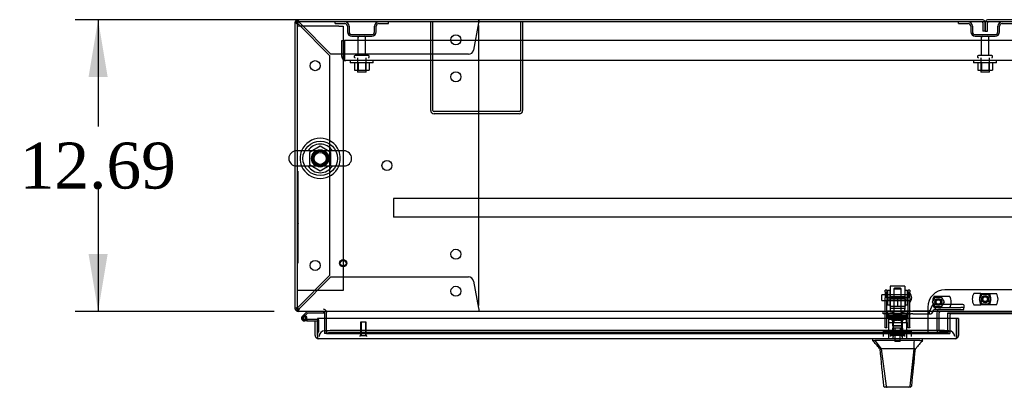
# Model space of a CAD drawing. Header units: inches. Extents: x 2 to 538, y -2 to 358.
# Tile 10 of 21: x 89 to 132, y 305 to 321. Entities that reach past the tile are written whole.
import ezdxf
from ezdxf.enums import TextEntityAlignment as Align
from ezdxf.lldxf.tags import DXFTag

# ---------------------------------------------------------------- set-up
doc = ezdxf.new("R2010")
doc.units = ezdxf.units.IN
doc.header["$MEASUREMENT"] = 0
for name, color, linetype in [('COM43134', 7, 'Continuous'), ('COM50669', 7, 'Continuous'), ('COM50677', 7, 'Continuous'), ('COM55602-1', 7, 'Continuous'), ('COM55604-1', 7, 'Continuous'), ('COM55605-1', 7, 'Continuous'), ('COM55607-2', 7, 'Continuous'), ('COM55738-23', 7, 'Continuous'), ('COM70098', 7, 'Continuous'), ('COM70112-2', 7, 'Continuous'), ('COM70113-2', 7, 'Continuous'), ('COM70218', 7, 'Continuous'), ('COM70220', 7, 'Continuous'), ('COM70740-2', 7, 'Continuous'), ('COM70838', 7, 'Continuous'), ('COM70839-4', 7, 'Continuous'), ('COM71193-3', 7, 'Continuous'), ('Default', 7, 'Continuous'), ('GSK86006', 7, 'Continuous'), ('HAN86294', 7, 'Continuous'), ('HAN86294_NUT', 7, 'Continuous'), ('HAN86294_SCREW', 7, 'Continuous'), ('HAN86294_WASHER', 7, 'Continuous'), ('HAN_NUT', 7, 'Continuous'), ('NTS166105', 7, 'Continuous'), ('NTS18024', 7, 'Continuous'), ('NTS18147', 7, 'Continuous'), ('NTS86070', 7, 'Continuous'), ('QLB20185', 7, 'Continuous'), ('ROL87452', 7, 'Continuous'), ('RVT17786', 7, 'Continuous'), ('RVT19000', 7, 'Continuous'), ('SCC180005', 7, 'Continuous'), ('SCS86415', 7, 'Continuous'), ('SPC87322', 7, 'Continuous'), ('STD26089', 7, 'Continuous'), ('STD26122', 7, 'Continuous'), ('STD26258', 7, 'Continuous'), ('WAF25059', 7, 'Continuous'), ('WAF25376', 7, 'Continuous'), ('WAF25377', 7, 'Continuous'), ('WAM254785', 7, 'Continuous'), ('WAM30038', 7, 'Continuous')]:
    doc.layers.add(name, color=color, linetype=linetype)
doc.styles.add('SEACAD_Times_New_Roman', font='times.ttf')
tags = doc.linetypes.add('HIDDEN2', pattern=[0.1875, 0.125, -0.0625]).pattern_tags.tags
tags[6:7] = [DXFTag(74, 4), DXFTag(75, 0), DXFTag(340, '0'), DXFTag(46, 0.0), DXFTag(50, 0.0), DXFTag(44, 0.0), DXFTag(45, 0.0)]
tags[4:5] = [DXFTag(74, 4), DXFTag(75, 0), DXFTag(340, '0'), DXFTag(46, 0.0), DXFTag(50, 0.0), DXFTag(44, 0.0), DXFTag(45, 0.0)]
doc.dimstyles.new('HAMMOND_(STH_-_540x360)', dxfattribs={"dimtxt": 2, "dimasz": 2.5, "dimexe": 1, "dimexo": 1, "dimgap": 0.5, "dimtad": 0, "dimtih": 1, "dimtoh": 1, "dimzin": 0, "dimdsep": 46, "dimtxsty": 'SEACAD_Times_New_Roman', "dimblk1": '_SE_FILLED', "dimblk2": '_SE_FILLED', "dimsah": 1, "dimcen": 1, "dimadec": 0, "dimazin": 0, "dimtfac": 0.8, "dimtofl": 0, "dimtmove": 0, "dimatfit": 3, "dimfxl": 1, "dimtolj": 1, "dimtzin": 0, "dimarcsym": 0})

# ---------------------------------------------------------------- blocks, each defined once
blk = doc.blocks.new('SE')
at = {"layer": 'COM43134', "color": 7, "linetype": 'HIDDEN2'}
for p, q in [((102.846, 320.219), (102.971, 320.219)), ((102.846, 319.529), (102.846, 320.219)), ((158.721, 320.219), (102.971, 320.219)), ((102.971, 319.529), (102.971, 320.219)), ((102.971, 320.219), (102.971, 319.529)), ((102.971, 319.446), (102.922, 319.379)), ((102.971, 319.529), (102.971, 319.529)), ((102.971, 319.529), (102.971, 319.446)), ((102.971, 319.529), (102.971, 319.379)), ((158.661, 319.344), (103.031, 319.344)), ((103.031, 319.344), (103.031, 319.344)), ((103.031, 319.344), (103.031, 319.344)), ((103.031, 319.344), (103.031, 319.344))]:
    blk.add_line(p, q, dxfattribs=at)
for start, end in [(180, 233.806), (233.806, 269.8792), (269.9411, 270)]:
    blk.add_arc((103.031, 319.529), 0.185, start, end, dxfattribs=at)
blk.add_open_spline([(102.971, 319.379), (102.981, 319.368), (102.991, 319.359), (103.006, 319.35), (103.011, 319.347), (103.021, 319.344), (103.026, 319.344), (103.031, 319.344)], degree=3, knots=[0, 0, 0, 0, 0.5, 0.5, 0.75, 0.75, 1, 1, 1, 1], dxfattribs=at)
at = {"layer": 'COM50669', "color": 7, "linetype": 'HIDDEN2'}
for p, q in [((106.72, 317.174), (106.72, 321.031)), ((106.815, 317.174), (106.815, 321.031)), ((110.625, 321.031), (110.625, 317.174)), ((110.72, 321.031), (110.72, 317.174)), ((110.577, 317.126), (106.863, 317.126)), ((110.577, 317.031), (106.863, 317.031))]:
    blk.add_line(p, q, dxfattribs=at)
for centre, radius, start, end in [((106.863, 317.174), 0.143, 180, 270), ((106.863, 317.174), 0.048, 180, 270), ((110.577, 317.174), 0.143, 270, 0), ((110.577, 317.174), 0.048, 270, 0)]:
    blk.add_arc(centre, radius, start, end, dxfattribs=at)
at = {"layer": 'COM50677', "color": 7, "linetype": 'HIDDEN2'}
for p, q in [((101.096, 320.843), (100.911, 320.843)), ((102.726, 320.843), (101.096, 320.843)), ((102.726, 320.843), (102.911, 320.843)), ((102.911, 320.843), (102.911, 309.343)), ((101.096, 309.343), (100.911, 309.343)), ((102.726, 309.343), (101.096, 309.343)), ((102.911, 309.343), (102.726, 309.343))]:
    blk.add_line(p, q, dxfattribs=at)
blk.add_circle((101.911, 315.093), 0.375, dxfattribs=at)
at = {"layer": 'COM55602-1', "color": 7, "linetype": 'HIDDEN2'}
for p, q in [((100.816, 320.983), (100.846, 320.983)), ((100.921, 320.983), (100.846, 320.983)), ((100.956, 321.031), (100.959, 321.031)), ((100.959, 321.096), (100.959, 321.126)), ((100.959, 321.021), (100.959, 321.096)), ((100.959, 321.031), (100.959, 321.031)), ((102.374, 319.626), (101.017, 320.983)), ((108.805, 320.983), (108.585, 319.805)), ((108.816, 321.126), (108.816, 321.096)), ((108.816, 321.021), (108.816, 321.096)), ((100.959, 320.925), (102.316, 319.568)), ((108.816, 308.753), (108.816, 320.811)), ((102.316, 319.568), (102.316, 309.995)), ((108.368, 319.626), (102.374, 319.626)), ((102.316, 309.995), (100.959, 308.638)), ((101.017, 308.581), (102.374, 309.938)), ((102.374, 309.938), (108.368, 309.938)), ((108.585, 309.758), (108.805, 308.581)), ((100.921, 308.581), (100.911, 308.581)), ((100.956, 308.533), (100.959, 308.533)), ((100.959, 308.543), (100.959, 308.467)), ((100.959, 308.533), (100.959, 308.533)), ((108.816, 308.543), (108.816, 308.467)), ((100.959, 308.438), (100.959, 308.467)), ((108.816, 308.467), (108.816, 308.438))]:
    blk.add_line(p, q, dxfattribs=at)
for centre in [(107.816, 320.251), (101.691, 319.126), (107.816, 318.641), (104.816, 314.782), (107.816, 310.923), (101.691, 310.438), (107.816, 309.313)]:
    blk.add_circle(centre, 0.218, dxfattribs=at)
for centre, radius, start, end in [((100.959, 320.983), 0.143, 160.3871, 180), ((101.21, 321.56), 0.683, 237.7709, 248.4452), ((100.959, 320.983), 0.048, 90, 180), ((100.959, 320.983), 0.143, 90, 109.1882), ((101.211, 321.133), 0.327, 207.4542, 219.5439), ((100.381, 320.732), 0.683, 21.5548, 32.2291), ((100.808, 320.73), 0.327, 50.4561, 62.5459), ((111.402, 320.793), 2.604, 173.3199, 175.8249), ((109.123, 320.913), 0.326, 160.716, 167.6742), ((108.596, 320.811), 0.22, 0, 26.9345), ((108.368, 319.846), 0.22, 270, 349.3887), ((108.368, 309.718), 0.22, 10.6113, 90), ((101.21, 308.003), 0.683, 111.5548, 122.2291), ((101.211, 308.43), 0.327, 140.4561, 152.5458), ((100.381, 308.832), 0.683, 327.7709, 338.4452), ((100.808, 308.833), 0.327, 297.4541, 309.5439), ((108.596, 308.753), 0.22, 333.0655, 0), ((111.402, 308.77), 2.604, 184.1751, 186.6801)]:
    blk.add_arc(centre, radius, start, end, dxfattribs=at)
at = {"layer": 'COM55602-1', "color": 7, "linetype": 'Continuous'}
blk.add_arc((100.959, 320.983), 0.143, 109.1882, 160.3871, dxfattribs=at)
at = {"layer": 'COM55602-1', "color": 7, "linetype": 'HIDDEN2'}
blk.add_ellipse((100.959, 320.983), major_axis=(0.048, 0), ratio=0.99836, start_param=1.570796, end_param=3.141593, dxfattribs=at)
at = {"layer": 'COM55604-1', "color": 7, "linetype": 'Continuous'}
for p, q in [((100.816, 315.419), (100.816, 321.031)), ((100.911, 321.031), (100.816, 321.031)), ((100.816, 308.533), (100.816, 314.767)), ((100.911, 308.533), (100.816, 308.533)), ((102.096, 308.39), (102.096, 308.126))]:
    blk.add_line(p, q, dxfattribs=at)
at = {"layer": 'COM55604-1', "color": 7, "linetype": 'HIDDEN2'}
for p, q in [((100.816, 314.767), (100.816, 315.419)), ((102.096, 308.126), (102.096, 307.471)), ((102.191, 307.471), (102.096, 307.471))]:
    blk.add_line(p, q, dxfattribs=at)
at = {"layer": 'COM55604-1', "color": 7, "linetype": 'Continuous'}
for centre, radius, start, end in [((100.959, 308.581), 0.143, 199.6129, 250.3871), ((102.048, 308.39), 0.048, 0, 90), ((102.048, 308.39), 0.143, 0, 19.6129)]:
    blk.add_arc(centre, radius, start, end, dxfattribs=at)
at = {"layer": 'COM55604-1', "color": 7, "linetype": 'HIDDEN2'}
for centre, radius, start, end in [((100.959, 308.581), 0.048, 180, 270), ((102.048, 308.39), 0.143, 19.6129, 90), ((100.959, 308.581), 0.143, 250.3871, 270)]:
    blk.add_arc(centre, radius, start, end, dxfattribs=at)
at = {"layer": 'COM55605-1', "color": 7, "linetype": 'Continuous'}
for p, q in [((100.912, 321.126), (100.912, 321.031)), ((130.705, 321.126), (100.912, 321.126)), ((160.784, 321.126), (130.991, 321.126))]:
    blk.add_line(p, q, dxfattribs=at)
at = {"layer": 'COM55605-1', "color": 7, "linetype": 'HIDDEN2'}
for p, q in [((130.753, 320.983), (130.753, 320.626)), ((130.848, 320.983), (130.848, 320.626)), ((130.848, 320.626), (130.848, 320.983)), ((130.943, 320.626), (130.943, 320.983)), ((130.848, 320.626), (130.753, 320.626)), ((130.848, 320.626), (130.943, 320.626))]:
    blk.add_line(p, q, dxfattribs=at)
at = {"layer": 'COM55605-1', "color": 7, "linetype": 'Continuous'}
for centre, start, end in [((130.705, 320.983), 19.6129, 90), ((130.991, 320.983), 90, 160.3871)]:
    blk.add_arc(centre, 0.143, start, end, dxfattribs=at)
at = {"layer": 'COM55605-1', "color": 7, "linetype": 'HIDDEN2'}
for centre, radius, start, end in [((130.705, 320.983), 0.048, 0, 90), ((130.705, 320.983), 0.143, 0, 19.6129), ((130.991, 320.983), 0.143, 160.3871, 180), ((130.991, 320.983), 0.048, 90, 180)]:
    blk.add_arc(centre, radius, start, end, dxfattribs=at)
at = {"layer": 'COM55607-2', "color": 7, "linetype": 'Continuous'}
for p, q in [((101.349, 308.438), (101.137, 308.226)), ((101.153, 308.152), (101.153, 308.127)), ((101.201, 308.202), (101.374, 308.376)), ((101.228, 308.202), (101.203, 308.202)), ((101.278, 308.127), (101.278, 308.152)), ((101.333, 308.14), (101.278, 308.14)), ((101.332, 308.085), (101.319, 308.085)), ((101.786, 308.085), (101.332, 308.085)), ((101.332, 308.085), (101.332, 308.023)), ((101.374, 308.376), (102.069, 308.376)), ((102.069, 308.376), (102.069, 308.433)), ((101.203, 308.077), (101.228, 308.077)), ((101.332, 308.023), (101.216, 308.023)), ((101.332, 308.023), (101.786, 308.023)), ((101.786, 308.023), (101.786, 308.021)), ((101.786, 307.545), (101.786, 307.545))]:
    blk.add_line(p, q, dxfattribs=at)
at = {"layer": 'COM55607-2', "color": 7, "linetype": 'HIDDEN2'}
for p, q in [((101.18, 308.181), (101.201, 308.202)), ((101.319, 308.085), (101.216, 308.085)), ((101.278, 308.14), (101.271, 308.14)), ((101.271, 308.135), (101.332, 308.129)), ((101.823, 308.085), (101.786, 308.085)), ((102.069, 308.433), (102.069, 308.438)), ((101.848, 307.545), (101.848, 308.06)), ((101.786, 307.545), (101.848, 307.545))]:
    blk.add_line(p, q, dxfattribs=at)
at = {"layer": 'COM55607-2', "color": 7, "linetype": 'Continuous'}
for centre, radius, start, end in [((101.216, 308.14), 0.117, 132.392, 0), ((101.203, 308.152), 0.05, 90, 180), ((101.203, 308.127), 0.05, 180, 270), ((101.228, 308.152), 0.05, 0, 90), ((101.228, 308.127), 0.05, 270, 0), ((101.216, 308.14), 0.117, 0, 72.9726)]:
    blk.add_arc(centre, radius, start, end, dxfattribs=at)
at = {"layer": 'COM55607-2', "color": 7, "linetype": 'HIDDEN2'}
for centre, radius, start, end in [((101.216, 308.14), 0.117, 72.9726, 132.392), ((101.216, 308.14), 0.055, 131.1959, 0), ((101.216, 308.14), 0.055, 0, 131.1959), ((101.823, 308.06), 0.025, 0, 90)]:
    blk.add_arc(centre, radius, start, end, dxfattribs=at)
at = {"layer": 'COM55738-23', "color": 7, "linetype": 'HIDDEN2'}
for p, q in [((102.558, 320.959), (102.558, 321.031)), ((102.558, 320.959), (102.98, 320.959)), ((104.461, 320.959), (104.883, 320.959)), ((104.883, 320.959), (104.883, 321.031)), ((129.683, 320.959), (129.683, 321.031)), ((129.683, 320.959), (130.105, 320.959)), ((131.586, 320.959), (132.008, 320.959)), ((103.095, 320.843), (103.095, 320.593)), ((103.167, 320.843), (103.167, 320.593)), ((104.273, 320.593), (104.273, 320.843)), ((104.345, 320.593), (104.345, 320.843)), ((130.221, 320.843), (130.221, 320.593)), ((130.293, 320.843), (130.293, 320.593)), ((131.399, 320.593), (131.399, 320.843)), ((131.471, 320.593), (131.471, 320.843)), ((103.283, 320.478), (104.158, 320.478)), ((103.283, 320.406), (104.158, 320.406)), ((130.408, 320.478), (131.283, 320.478)), ((130.408, 320.406), (131.283, 320.406))]:
    blk.add_line(p, q, dxfattribs=at)
for centre, radius, start, end in [((102.98, 320.843), 0.188, 0, 90), ((102.98, 320.843), 0.116, 0, 90), ((104.461, 320.843), 0.188, 90, 180), ((104.461, 320.843), 0.115, 90, 180), ((130.105, 320.843), 0.188, 0, 90), ((130.105, 320.843), 0.116, 0, 90), ((131.586, 320.843), 0.188, 90, 180), ((131.586, 320.843), 0.115, 90, 180), ((103.283, 320.593), 0.188, 180, 270), ((103.283, 320.593), 0.116, 180, 270), ((104.158, 320.593), 0.116, 270, 0), ((104.158, 320.593), 0.188, 270, 0), ((130.408, 320.593), 0.187, 180, 270), ((130.408, 320.593), 0.115, 180, 270), ((131.283, 320.593), 0.116, 270, 0), ((131.283, 320.593), 0.188, 270, 0)]:
    blk.add_arc(centre, radius, start, end, dxfattribs=at)
at = {"layer": 'COM70098', "color": 7, "linetype": 'HIDDEN2'}
for p, q in [((132.597, 309.37), (129.097, 309.37)), ((128.347, 308.62), (128.347, 307.471)), ((129.31, 308.126), (129.31, 307.471)), ((128.347, 307.471), (129.31, 307.471))]:
    blk.add_line(p, q, dxfattribs=at)
at = {"layer": 'COM70098', "color": 7, "linetype": 'Continuous'}
for p, q in [((129.31, 308.268), (129.31, 308.126)), ((132.324, 308.328), (129.37, 308.328))]:
    blk.add_line(p, q, dxfattribs=at)
at = {"layer": 'COM70098', "color": 7, "linetype": 'HIDDEN2'}
for centre in [(128.81, 308.846), (130.847, 308.971)]:
    blk.add_circle(centre, 0.156, dxfattribs=at)
blk.add_arc((129.097, 308.62), 0.75, 90, 180, dxfattribs=at)
at = {"layer": 'COM70098', "color": 7, "linetype": 'Continuous'}
blk.add_arc((129.37, 308.268), 0.06, 90, 180, dxfattribs=at)
at = {"layer": 'COM70112-2', "color": 7, "linetype": 'Continuous'}
for p, q in [((160.784, 321.031), (100.911, 321.031)), ((100.911, 321.031), (100.911, 315.424)), ((100.911, 314.762), (100.911, 308.581)), ((100.911, 308.581), (100.911, 308.438)), ((160.784, 308.438), (100.911, 308.438)), ((102.191, 308.438), (102.191, 308.39)), ((102.191, 308.126), (102.191, 308.39)), ((129.23, 308.126), (129.23, 308.37)), ((129.23, 308.37), (132.464, 308.37))]:
    blk.add_line(p, q, dxfattribs=at)
at = {"layer": 'COM70112-2', "color": 7, "linetype": 'HIDDEN2'}
for p, q in [((100.911, 315.424), (100.911, 314.762)), ((102.191, 307.612), (102.191, 308.126)), ((129.23, 307.612), (129.23, 308.126)), ((102.191, 307.612), (102.191, 307.565)), ((102.191, 307.469), (102.191, 307.565)), ((102.191, 307.565), (102.192, 307.565)), ((102.192, 307.471), (102.191, 307.469)), ((102.191, 307.469), (102.191, 307.469)), ((102.191, 307.469), (129.23, 307.469)), ((128.98, 307.605), (102.441, 307.605)), ((128.98, 307.511), (102.441, 307.511)), ((129.23, 307.565), (129.23, 307.612)), ((129.23, 307.565), (129.23, 307.565)), ((129.23, 307.565), (129.23, 307.469)), ((129.23, 307.469), (129.23, 307.471)), ((129.23, 307.469), (129.23, 307.469))]:
    blk.add_line(p, q, dxfattribs=at)
blk.add_circle((101.911, 315.093), 0.344, dxfattribs=at)
for centre, major_axis, start_param, end_param in [((102.441, 307.561), (-0.25, 0), 4.712389, 6.212082), ((102.441, 307.468), (0.25, 0), 1.570796, 3.070489), ((128.98, 307.561), (0.25, 0), 0.071104, 1.570796), ((128.98, 307.468), (0.25, 0), 0.071104, 1.570796)]:
    blk.add_ellipse(centre, major_axis=major_axis, ratio=0.173648, start_param=start_param, end_param=end_param, dxfattribs=at)
at = {"layer": 'COM70113-2', "color": 7, "linetype": 'HIDDEN2'}
for p, q in [((129.23, 308.363), (132.464, 308.363)), ((102.191, 307.471), (128.347, 307.471))]:
    blk.add_line(p, q, dxfattribs=at)
at = {"layer": 'COM70218', "color": 7, "linetype": 'HIDDEN2'}
for p, q in [((156.597, 313.346), (105.097, 313.346)), ((105.097, 313.346), (105.097, 313.303)), ((105.097, 313.303), (105.097, 312.576)), ((105.097, 312.576), (105.097, 312.533)), ((156.597, 312.533), (105.097, 312.533))]:
    blk.add_line(p, q, dxfattribs=at)
at = {"layer": 'COM70220', "color": 7, "linetype": 'HIDDEN2'}
for p, q in [((102.361, 307.596), (102.111, 307.596)), ((129.021, 307.596), (102.361, 307.596)), ((129.271, 307.596), (129.021, 307.596))]:
    blk.add_line(p, q, dxfattribs=at)
for centre, start, end in [((102.111, 307.346), 90, 180), ((129.271, 307.346), 0, 90)]:
    blk.add_arc(centre, 0.25, start, end, dxfattribs=at)
at = {"layer": 'COM70740-2', "color": 7, "linetype": 'HIDDEN2'}
for p, q in [((128.743, 308.378), (128.743, 307.626)), ((128.838, 308.378), (128.838, 307.626)), ((128.898, 307.566), (129.31, 307.566))]:
    blk.add_line(p, q, dxfattribs=at)
for centre, radius, start, end in [((128.898, 308.378), 0.155, 90, 180), ((128.898, 308.378), 0.06, 90, 180), ((128.898, 307.626), 0.155, 180, 270), ((128.898, 307.626), 0.06, 180, 270)]:
    blk.add_arc(centre, radius, start, end, dxfattribs=at)
at = {"layer": 'COM70838', "color": 7, "linetype": 'HIDDEN2'}
for p, q in [((128.481, 308.547), (128.481, 308.57)), ((129.794, 308.74), (128.674, 308.74)), ((128.674, 308.613), (129.794, 308.613)), ((128.674, 308.613), (128.674, 308.511)), ((128.674, 308.513), (129.919, 308.513)), ((129.919, 308.721), (129.919, 308.595)), ((129.919, 308.513), (129.919, 308.595)), ((126.409, 308.328), (126.409, 308.453)), ((126.409, 308.453), (126.534, 308.453)), ((126.534, 308.328), (126.409, 308.328)), ((127.016, 308.453), (126.534, 308.453)), ((126.534, 308.328), (127.617, 308.328)), ((127.617, 308.453), (127.052, 308.453)), ((127.617, 308.453), (127.706, 308.453)), ((127.706, 308.328), (127.617, 308.328)), ((128.364, 308.453), (127.706, 308.453)), ((127.706, 308.328), (128.419, 308.328)), ((128.419, 308.328), (128.419, 308.466)), ((128.419, 308.328), (128.489, 308.328)), ((128.549, 308.388), (128.549, 308.386))]:
    blk.add_line(p, q, dxfattribs=at)
for centre, radius, start, end in [((128.364, 308.57), 0.117, 298.0398, 0), ((128.674, 308.547), 0.193, 90, 180), ((128.674, 308.386), 0.125, 90, 180), ((128.364, 308.57), 0.117, 270, 298.0398), ((128.489, 308.388), 0.06, 270, 0)]:
    blk.add_arc(centre, radius, start, end, dxfattribs=at)
for centre, major_axis, start_param, end_param in [((129.794, 308.721), (-0.125, 0), 3.141593, 4.712389), ((129.794, 308.595), (0.125, 0), 0, 1.570796)]:
    blk.add_ellipse(centre, major_axis=major_axis, ratio=0.145455, start_param=start_param, end_param=end_param, dxfattribs=at)
at = {"layer": 'COM70839-4', "color": 7, "linetype": 'HIDDEN2'}
for p, q in [((126.503, 309.284), (126.503, 309.361)), ((126.573, 309.361), (126.503, 309.361)), ((126.503, 309.284), (126.503, 309.025)), ((126.503, 308.861), (126.503, 309.025)), ((126.573, 309.361), (126.573, 309.284)), ((126.573, 309.025), (126.573, 309.284)), ((127.495, 309.041), (126.573, 309.041)), ((126.573, 309.025), (126.573, 308.861)), ((126.573, 308.977), (127.495, 308.977)), ((127.495, 309.284), (127.495, 309.361)), ((127.565, 309.361), (127.495, 309.361)), ((127.495, 309.284), (127.495, 309.025)), ((127.495, 308.861), (127.495, 309.025)), ((127.565, 309.361), (127.565, 309.284)), ((127.565, 309.025), (127.565, 309.284)), ((127.565, 309.025), (127.565, 308.861)), ((126.503, 307.731), (126.503, 308.861)), ((126.573, 307.731), (126.573, 308.861)), ((127.495, 307.731), (127.495, 308.861)), ((127.565, 307.731), (127.565, 308.861)), ((127.495, 308.182), (126.573, 308.182)), ((126.503, 307.721), (126.503, 307.731)), ((126.573, 307.721), (126.503, 307.721)), ((126.573, 307.731), (126.573, 307.721)), ((127.495, 307.721), (127.495, 307.731)), ((127.565, 307.721), (127.495, 307.721)), ((127.565, 307.731), (127.565, 307.721))]:
    blk.add_line(p, q, dxfattribs=at)
at = {"layer": 'COM71193-3', "color": 7, "linetype": 'Continuous'}
for p, q in [((129.596, 308.126), (101.786, 308.126)), ((101.786, 308.126), (101.786, 307.394)), ((129.691, 308.126), (129.596, 308.126)), ((129.596, 308.126), (129.596, 307.394)), ((129.596, 307.394), (129.596, 308.126)), ((129.691, 308.126), (129.691, 307.394)), ((101.691, 308.021), (101.786, 308.021)), ((101.691, 307.394), (101.691, 308.021)), ((101.786, 307.394), (101.786, 308.021)), ((101.786, 307.331), (101.747, 307.28)), ((101.786, 307.394), (101.786, 307.394)), ((101.786, 307.394), (101.786, 307.28)), ((101.786, 307.394), (101.786, 307.331)), ((129.548, 307.251), (101.834, 307.251)), ((101.834, 307.251), (101.834, 307.251)), ((101.834, 307.251), (101.834, 307.251)), ((101.834, 307.251), (101.834, 307.251)), ((129.548, 307.251), (129.548, 307.251)), ((129.548, 307.251), (129.548, 307.251)), ((129.596, 307.394), (129.596, 307.394)), ((129.596, 307.331), (129.596, 307.394)), ((129.596, 307.394), (129.596, 307.28)), ((129.596, 307.331), (129.635, 307.28))]:
    blk.add_line(p, q, dxfattribs=at)
for centre, start, end in [((101.834, 307.394), 180, 232.4964), ((101.834, 307.394), 232.4964, 269.8439), ((101.834, 307.394), 269.9238, 270), ((129.548, 307.394), 270.1561, 307.5036), ((129.548, 307.394), 270, 270.0762), ((129.548, 307.394), 307.5036, 0)]:
    blk.add_arc(centre, 0.143, start, end, dxfattribs=at)
for points in [[(101.786, 307.28), (101.794, 307.271), (101.802, 307.263), (101.814, 307.256), (101.818, 307.254), (101.826, 307.251), (101.83, 307.251), (101.834, 307.251)], [(129.596, 307.28), (129.588, 307.271), (129.58, 307.263), (129.568, 307.256), (129.564, 307.254), (129.556, 307.251), (129.552, 307.251), (129.548, 307.251)]]:
    blk.add_open_spline(points, degree=3, knots=[0, 0, 0, 0, 0.5, 0.5, 0.75, 0.75, 1, 1, 1, 1], dxfattribs=at)
at = {"layer": 'GSK86006', "color": 7, "linetype": 'HIDDEN2'}
for centre in [(128.81, 308.846), (130.847, 308.971)]:
    blk.add_circle(centre, 0.125, dxfattribs=at)
at = {"layer": 'HAN86294', "color": 7, "linetype": 'HIDDEN2'}
for p, q in [((126.904, 309.443), (126.874, 309.413)), ((126.874, 309.413), (127.194, 309.413)), ((126.874, 309.413), (126.874, 308.453)), ((127.164, 309.443), (126.904, 309.443)), ((127.194, 309.413), (127.164, 309.443)), ((127.194, 308.453), (127.194, 309.413)), ((126.638, 307.953), (126.834, 307.953)), ((126.638, 307.953), (126.638, 307.251)), ((126.834, 307.953), (127.234, 307.953)), ((126.834, 307.953), (126.834, 307.251)), ((126.874, 308.078), (126.874, 307.953)), ((126.874, 308.078), (127.034, 308.078)), ((127.034, 308.078), (127.194, 308.078)), ((127.194, 308.078), (127.194, 307.953)), ((127.234, 307.953), (127.429, 307.953)), ((127.234, 307.953), (127.234, 307.251)), ((127.429, 307.953), (127.429, 307.251))]:
    blk.add_line(p, q, dxfattribs=at)
at = {"layer": 'HAN86294', "color": 7, "linetype": 'Continuous'}
for p, q in [((125.944, 307.251), (125.944, 307.168)), ((128.124, 307.168), (128.124, 307.251)), ((125.944, 307.171), (126.043, 307.171)), ((126.057, 307.171), (126.043, 307.171)), ((126.043, 307.171), (126.327, 306.816)), ((126.135, 307.171), (126.057, 307.171)), ((127.753, 307.171), (126.135, 307.171)), ((126.244, 306.816), (126.259, 306.816)), ((126.327, 306.816), (126.259, 306.816)), ((126.372, 306.816), (126.327, 306.816)), ((126.327, 306.816), (126.542, 305.178)), ((126.464, 306.816), (126.372, 306.816)), ((127.741, 306.816), (126.464, 306.816)), ((127.741, 306.816), (127.577, 305.18)), ((127.771, 306.816), (127.741, 306.816)), ((127.933, 307.171), (127.753, 307.171)), ((127.786, 306.816), (127.771, 306.816)), ((127.796, 306.816), (127.786, 306.816)), ((127.796, 306.816), (127.824, 306.816)), ((128.01, 307.171), (127.933, 307.171)), ((128.01, 307.171), (128.124, 307.171)), ((126.428, 305.191), (126.428, 305.189)), ((126.588, 305.136), (126.488, 305.136)), ((127.525, 305.136), (126.588, 305.136)), ((127.579, 305.136), (127.525, 305.136)), ((127.639, 305.19), (127.639, 305.192))]:
    blk.add_line(p, q, dxfattribs=at)
for centre, radius, start, end in [((122.493, 303.837), 4.799, 38.3744, 44.0095), ((65.779, 312.86), 62.32, 353.47841, 354.43409), ((140.24, 296.626), 16.062, 138.9673, 140.6254), ((126.488, 305.196), 0.06, 185.9929, 270.0075), ((127.523, 305.191), 0.0554, 272.131, 348.8293), ((127.579, 305.196), 0.06, 269.9911, 354.4242)]:
    blk.add_arc(centre, radius, start, end, dxfattribs=at)
for points in [[(126.259, 306.816), (126.315, 306.274), (126.372, 305.732), (126.428, 305.191)], [(127.796, 306.816), (127.744, 306.274), (127.692, 305.733), (127.639, 305.192)], [(127.753, 307.171), (127.749, 307.052), (127.745, 306.934), (127.741, 306.816)]]:
    blk.add_open_spline(points, degree=3, dxfattribs=at)
blk.add_open_spline([(126.542, 305.178), (126.545, 305.166), (126.551, 305.155), (126.568, 305.14), (126.578, 305.136), (126.588, 305.136)], degree=3, knots=[0, 0, 0, 0, 0.5, 0.5, 1, 1, 1, 1], dxfattribs=at)
at = {"layer": 'HAN86294_NUT', "color": 7, "linetype": 'HIDDEN2'}
for p, q in [((126.701, 309.045), (126.701, 308.995)), ((126.701, 308.995), (126.868, 308.995)), ((126.701, 308.995), (126.701, 308.67)), ((127.336, 309.075), (126.731, 309.075)), ((126.868, 308.995), (127.034, 308.995)), ((127.034, 308.995), (127.2, 308.995)), ((127.034, 308.995), (127.034, 308.67)), ((127.2, 308.995), (127.366, 308.995)), ((127.366, 308.995), (127.366, 309.045)), ((127.366, 308.995), (127.366, 308.67)), ((126.701, 308.67), (127.034, 308.67)), ((127.034, 308.67), (127.366, 308.67))]:
    blk.add_line(p, q, dxfattribs=at)
for centre, start, end in [((126.731, 309.045), 90, 180), ((127.336, 309.045), 0, 90)]:
    blk.add_arc(centre, 0.03, start, end, dxfattribs=at)
at = {"layer": 'HAN86294_SCREW', "color": 7, "linetype": 'HIDDEN2'}
for p, q in [((126.923, 307.703), (126.812, 307.703)), ((126.812, 307.703), (126.812, 307.566)), ((127.145, 307.703), (126.923, 307.703)), ((126.923, 307.703), (126.923, 307.566)), ((127.256, 307.703), (127.145, 307.703)), ((127.145, 307.703), (127.145, 307.566)), ((127.256, 307.703), (127.256, 307.566)), ((127.296, 307.566), (126.771, 307.566)), ((126.771, 307.566), (126.771, 307.496)), ((127.296, 307.496), (126.771, 307.496)), ((126.918, 307.496), (126.918, 307.121)), ((127.15, 307.121), (127.15, 307.496)), ((127.296, 307.496), (127.296, 307.566)), ((127.15, 307.121), (126.918, 307.121))]:
    blk.add_line(p, q, dxfattribs=at)
at = {"layer": 'HAN86294_WASHER', "color": 7, "linetype": 'HIDDEN2'}
for p, q in [((127.345, 307.466), (126.722, 307.466)), ((126.722, 307.466), (126.722, 307.406)), ((127.345, 307.406), (126.722, 307.406)), ((126.722, 307.406), (127.345, 307.406)), ((126.722, 307.406), (126.722, 307.346)), ((127.345, 307.406), (127.345, 307.466)), ((127.345, 307.346), (127.345, 307.406))]:
    blk.add_line(p, q, dxfattribs=at)
at = {"layer": 'HAN_NUT', "color": 7, "linetype": 'HIDDEN2'}
for p, q in [((126.728, 307.561), (126.422, 307.561)), ((126.422, 307.346), (126.422, 307.561)), ((127.34, 307.561), (126.728, 307.561)), ((126.728, 307.346), (126.728, 307.561)), ((127.646, 307.561), (127.34, 307.561)), ((127.34, 307.346), (127.34, 307.561)), ((127.646, 307.346), (127.646, 307.561))]:
    blk.add_line(p, q, dxfattribs=at)
at = {"layer": 'NTS166105', "color": 7, "linetype": 'HIDDEN2'}
for p, q in [((103.405, 319.248), (103.405, 318.928)), ((103.566, 319.248), (103.566, 318.928)), ((103.876, 319.248), (103.876, 318.928)), ((104.036, 319.248), (104.036, 318.928)), ((130.53, 319.248), (130.53, 318.928)), ((130.692, 319.248), (130.692, 318.928)), ((131.001, 319.248), (131.001, 318.928)), ((131.162, 319.248), (131.162, 318.928)), ((103.405, 318.928), (103.566, 318.928)), ((103.566, 318.928), (103.876, 318.928)), ((103.876, 318.928), (104.036, 318.928)), ((130.53, 318.928), (130.692, 318.928)), ((130.692, 318.928), (131.001, 318.928)), ((131.001, 318.928), (131.162, 318.928))]:
    blk.add_line(p, q, dxfattribs=at)
at = {"layer": 'NTS18024', "color": 7, "linetype": 'HIDDEN2'}
for p, q in [((101.911, 315.628), (101.446, 315.356)), ((102.376, 315.356), (101.911, 315.628)), ((101.446, 315.356), (101.446, 314.83)), ((102.376, 314.83), (102.376, 315.356)), ((101.446, 314.83), (101.915, 314.555)), ((101.915, 314.555), (102.376, 314.83))]:
    blk.add_line(p, q, dxfattribs=at)
blk.add_circle((101.911, 315.093), 0.263, dxfattribs=at)
at = {"layer": 'NTS18147', "color": 7, "linetype": 'HIDDEN2'}
for p, q in [((126.571, 308.378), (126.571, 308.378)), ((126.634, 308.378), (126.571, 308.378)), ((126.571, 308.316), (126.571, 308.378)), ((126.634, 308.378), (126.571, 308.378)), ((126.639, 308.316), (126.571, 308.316)), ((126.639, 308.316), (126.571, 308.316)), ((126.571, 308.316), (126.571, 308.253)), ((126.571, 308.253), (126.639, 308.253)), ((126.571, 308.253), (126.639, 308.253)), ((126.634, 308.378), (126.634, 308.378)), ((126.634, 308.316), (126.634, 308.378)), ((126.639, 308.316), (126.639, 308.316)), ((126.639, 308.253), (126.639, 308.316)), ((126.639, 308.253), (126.966, 308.253)), ((126.639, 308.253), (126.966, 308.253)), ((126.834, 308.378), (126.802, 308.378)), ((126.834, 308.378), (126.802, 308.378)), ((126.814, 308.253), (126.814, 308.253)), ((126.814, 308.253), (126.814, 307.816)), ((127.102, 308.316), (126.966, 308.316)), ((126.966, 308.316), (126.966, 308.316)), ((127.102, 308.316), (126.966, 308.316)), ((126.966, 308.316), (126.966, 308.253)), ((126.966, 308.253), (127.102, 308.253)), ((126.966, 308.253), (127.102, 308.253)), ((127.102, 308.316), (127.102, 308.316)), ((127.102, 308.253), (127.102, 308.316)), ((127.102, 308.253), (127.429, 308.253)), ((127.102, 308.253), (127.429, 308.253)), ((127.265, 308.378), (127.234, 308.378)), ((127.265, 308.378), (127.234, 308.378)), ((127.254, 308.253), (127.254, 308.253)), ((127.254, 307.816), (127.254, 308.253)), ((127.497, 308.316), (127.429, 308.316)), ((127.429, 308.316), (127.429, 308.316)), ((127.497, 308.316), (127.429, 308.316)), ((127.429, 308.316), (127.429, 308.253)), ((127.429, 308.253), (127.497, 308.253)), ((127.429, 308.253), (127.497, 308.253)), ((127.434, 308.378), (127.434, 308.378)), ((127.497, 308.378), (127.434, 308.378)), ((127.434, 308.378), (127.434, 308.316)), ((127.497, 308.378), (127.434, 308.378)), ((127.497, 308.378), (127.497, 308.378)), ((127.497, 308.378), (127.497, 308.316)), ((127.497, 308.253), (127.497, 308.316)), ((126.814, 307.816), (127.254, 307.816)), ((127.254, 307.816), (126.814, 307.816))]:
    blk.add_line(p, q, dxfattribs=at)
for centre, start_param, end_param in [((126.802, 308.06), 2.506883, 3.776302), ((126.802, 308.06), 2.506883, 3.141593), ((126.834, 308.06), 2.506883, 3.141593), ((126.834, 308.06), 2.506883, 3.141593), ((127.234, 308.06), 3.141593, 3.776302), ((127.265, 308.06), 2.506883, 3.776302), ((127.265, 308.06), 2.506883, 3.776302)]:
    blk.add_ellipse(centre, major_axis=(0, -0.318), ratio=0.866025, start_param=start_param, end_param=end_param, dxfattribs=at)
at = {"layer": 'NTS86070', "color": 7, "linetype": 'HIDDEN2'}
for p, q in [((128.627, 309.096), (129.303, 309.096)), ((130.664, 309.221), (130.354, 309.221)), ((130.664, 309.221), (131.34, 309.221)), ((129.303, 308.596), (128.627, 308.596)), ((130.354, 308.721), (130.664, 308.721)), ((131.34, 308.721), (130.664, 308.721))]:
    blk.add_line(p, q, dxfattribs=at)
for centre in [(128.81, 308.846), (130.847, 308.971)]:
    blk.add_circle(centre, 0.101, dxfattribs=at)
for centre, start, end in [((129.06, 308.846), 150, 210), ((128.87, 308.846), 330, 30), ((130.787, 308.971), 150, 210), ((131.097, 308.971), 150, 210), ((130.597, 308.971), 330, 30), ((130.907, 308.971), 330, 30)]:
    blk.add_arc(centre, 0.5, start, end, dxfattribs=at)
at = {"layer": 'QLB20185', "color": 7, "linetype": 'HIDDEN2'}
for p, q in [((100.941, 314.533), (100.911, 314.533)), ((100.941, 314.533), (100.941, 314.158)), ((100.941, 314.158), (100.941, 310.908)), ((100.958, 313.349), (100.941, 313.349)), ((100.958, 313.334), (100.941, 313.334)), ((100.956, 313.332), (100.941, 313.332)), ((100.956, 313.223), (100.941, 313.223)), ((100.956, 313.349), (100.956, 313.344)), ((100.956, 313.325), (100.956, 313.332)), ((100.956, 313.223), (100.956, 313.325)), ((100.956, 313.218), (100.941, 313.218)), ((100.941, 313.205), (100.958, 313.205)), ((100.958, 313.13), (100.941, 313.13)), ((100.958, 313.127), (100.941, 313.127)), ((100.941, 313), (100.958, 313)), ((100.941, 312.997), (100.958, 312.997)), ((100.958, 312.917), (100.941, 312.917)), ((100.956, 312.915), (100.941, 312.915)), ((100.956, 312.857), (100.941, 312.857)), ((100.956, 313.205), (100.956, 313.218)), ((100.956, 313), (100.956, 313.127)), ((100.956, 312.907), (100.956, 312.915)), ((100.956, 312.857), (100.956, 312.907)), ((100.956, 312.79), (100.956, 312.857)), ((100.956, 312.79), (100.941, 312.79)), ((100.956, 312.784), (100.941, 312.784)), ((100.941, 312.783), (100.958, 312.783)), ((100.941, 312.782), (100.958, 312.782)), ((100.956, 312.703), (100.941, 312.703)), ((100.956, 312.699), (100.941, 312.699)), ((100.956, 312.69), (100.941, 312.69)), ((100.956, 312.679), (100.941, 312.679)), ((100.956, 312.66), (100.941, 312.66)), ((100.956, 312.569), (100.941, 312.569)), ((100.956, 312.486), (100.941, 312.486)), ((100.958, 312.486), (100.941, 312.486)), ((100.956, 312.466), (100.941, 312.466)), ((100.956, 312.386), (100.941, 312.386)), ((100.956, 312.784), (100.956, 312.79)), ((100.956, 312.699), (100.956, 312.703)), ((100.956, 312.69), (100.956, 312.699)), ((100.956, 312.679), (100.956, 312.69)), ((100.956, 312.66), (100.956, 312.679)), ((100.956, 312.591), (100.956, 312.66)), ((100.956, 312.569), (100.956, 312.591)), ((100.956, 312.466), (100.956, 312.486)), ((100.956, 312.386), (100.956, 312.466)), ((100.956, 312.352), (100.956, 312.386)), ((100.941, 312.352), (100.958, 312.352)), ((100.956, 312.345), (100.941, 312.345)), ((100.958, 312.295), (100.941, 312.295)), ((100.956, 312.284), (100.941, 312.284)), ((100.958, 312.279), (100.941, 312.279)), ((100.956, 312.262), (100.941, 312.262)), ((100.956, 312.118), (100.941, 312.118)), ((100.941, 312.116), (100.958, 312.116)), ((100.956, 312.081), (100.941, 312.081)), ((100.956, 312.066), (100.941, 312.066)), ((100.958, 312.013), (100.941, 312.013)), ((100.956, 312.011), (100.941, 312.011)), ((100.956, 312.345), (100.956, 312.345)), ((100.956, 312.284), (100.956, 312.295)), ((100.956, 312.279), (100.956, 312.262)), ((100.956, 312.218), (100.956, 312.262)), ((100.956, 312.126), (100.956, 312.218)), ((100.956, 312.118), (100.956, 312.126)), ((100.956, 312.066), (100.956, 312.081)), ((100.956, 312.016), (100.956, 312.066)), ((100.956, 312.004), (100.956, 312.011)), ((100.956, 311.919), (100.956, 312.004)), ((100.956, 311.912), (100.941, 311.912)), ((100.941, 311.909), (100.958, 311.909)), ((100.958, 311.869), (100.941, 311.869)), ((100.958, 311.869), (100.941, 311.869)), ((100.956, 311.843), (100.941, 311.843)), ((100.956, 311.718), (100.941, 311.718)), ((100.941, 311.691), (100.958, 311.691)), ((100.956, 311.912), (100.956, 311.919)), ((100.956, 311.843), (100.956, 311.869)), ((100.956, 311.718), (100.956, 311.843)), ((100.956, 311.691), (100.956, 311.718)), ((100.941, 310.908), (100.941, 310.533)), ((100.941, 310.533), (100.911, 310.533))]:
    blk.add_line(p, q, dxfattribs=at)
at = {"layer": 'ROL87452', "color": 7, "linetype": 'HIDDEN2'}
for p, q in [((126.721, 309.533), (126.721, 308.533)), ((127.346, 309.533), (126.721, 309.533)), ((127.346, 309.533), (127.346, 308.533))]:
    blk.add_line(p, q, dxfattribs=at)
at = {"layer": 'RVT17786', "color": 7, "linetype": 'HIDDEN2'}
for p, q in [((126.355, 308.908), (126.355, 309.158)), ((127.565, 309.158), (126.355, 309.158)), ((126.355, 308.908), (127.565, 308.908))]:
    blk.add_line(p, q, dxfattribs=at)
blk.add_arc((127.332, 309.033), 0.318, 317.1291, 42.8709, dxfattribs=at)
at = {"layer": 'RVT19000', "color": 7, "linetype": 'HIDDEN2'}
for p, q in [((127.346, 308.566), (126.721, 308.566)), ((126.721, 308.533), (126.721, 308.453)), ((127.346, 308.453), (127.346, 308.533)), ((126.839, 308.453), (126.839, 308.328)), ((126.893, 308.328), (126.893, 308.116)), ((127.174, 308.116), (126.893, 308.116)), ((127.052, 308.453), (127.016, 308.453)), ((127.174, 308.116), (127.174, 308.328)), ((127.229, 308.328), (127.229, 308.453))]:
    blk.add_line(p, q, dxfattribs=at)
at = {"layer": 'SCC180005', "color": 7, "linetype": 'HIDDEN2'}
for p, q in [((128.561, 308.846), (128.686, 309.062)), ((128.686, 309.062), (128.935, 309.062)), ((128.935, 309.062), (129.06, 308.846)), ((130.598, 308.971), (130.723, 309.187)), ((130.723, 308.755), (130.598, 308.971)), ((130.723, 309.187), (130.972, 309.187)), ((130.972, 309.187), (131.097, 308.971)), ((131.097, 308.971), (130.972, 308.755)), ((128.686, 308.63), (128.561, 308.846)), ((128.935, 308.63), (128.686, 308.63)), ((129.06, 308.846), (128.935, 308.63)), ((130.972, 308.755), (130.723, 308.755))]:
    blk.add_line(p, q, dxfattribs=at)
for centre in [(128.81, 308.846), (130.847, 308.971)]:
    blk.add_circle(centre, 0.123, dxfattribs=at)
at = {"layer": 'SCS86415', "color": 7, "linetype": 'Continuous'}
for p, q in [((102.947, 315.424), (100.875, 315.424)), ((100.875, 314.762), (102.947, 314.762))]:
    blk.add_line(p, q, dxfattribs=at)
for centre, radius, start, end in [((100.875, 315.093), 0.331, 90, 270), ((101.911, 315.093), 0.625, 32.0055, 147.9945), ((102.947, 315.093), 0.331, 270, 90), ((101.911, 315.093), 0.625, 212.0055, 327.9945)]:
    blk.add_arc(centre, radius, start, end, dxfattribs=at)
at = {"layer": 'SPC87322', "color": 7, "linetype": 'HIDDEN2'}
for p, q in [((126.641, 308.328), (126.641, 307.953)), ((126.796, 308.453), (126.796, 308.328)), ((126.806, 308.453), (126.806, 308.328)), ((127.261, 308.453), (127.261, 308.328)), ((127.271, 308.453), (127.271, 308.328)), ((127.426, 307.953), (127.426, 308.328))]:
    blk.add_line(p, q, dxfattribs=at)
at = {"layer": 'STD26089', "color": 7, "linetype": 'HIDDEN2'}
for p, q in [((103.554, 320.346), (103.554, 319.569)), ((103.886, 319.569), (103.886, 320.346)), ((130.68, 320.346), (130.68, 319.569)), ((131.012, 319.569), (131.012, 320.346)), ((103.395, 319.539), (103.395, 319.499)), ((104.015, 319.569), (103.425, 319.569)), ((103.533, 319.469), (103.533, 318.844)), ((103.908, 318.844), (103.908, 319.469)), ((104.045, 319.499), (104.045, 319.539)), ((130.521, 319.539), (130.521, 319.499)), ((131.141, 319.569), (130.551, 319.569)), ((130.658, 319.469), (130.658, 318.844)), ((131.033, 318.844), (131.033, 319.469)), ((131.171, 319.499), (131.171, 319.539)), ((103.908, 318.844), (103.533, 318.844)), ((131.033, 318.844), (130.658, 318.844))]:
    blk.add_line(p, q, dxfattribs=at)
for centre, radius, start, end in [((103.614, 320.346), 0.06, 90, 180), ((103.826, 320.346), 0.06, 0, 90), ((130.74, 320.346), 0.06, 90, 180), ((130.952, 320.346), 0.06, 0, 90), ((103.425, 319.539), 0.03, 90, 180), ((103.425, 319.499), 0.03, 180, 270), ((104.015, 319.539), 0.03, 0, 90), ((104.015, 319.499), 0.03, 270, 0), ((130.551, 319.539), 0.03, 90, 180), ((130.551, 319.499), 0.03, 180, 270), ((131.141, 319.539), 0.03, 0, 90), ((131.141, 319.499), 0.03, 270, 0)]:
    blk.add_arc(centre, radius, start, end, dxfattribs=at)
at = {"layer": 'STD26122', "color": 7, "linetype": 'HIDDEN2'}
for p, q in [((126.884, 308.346), (126.849, 308.311)), ((126.849, 308.311), (127.219, 308.311)), ((126.849, 308.311), (126.849, 307.346)), ((127.184, 308.346), (126.884, 308.346)), ((127.219, 308.311), (127.184, 308.346)), ((127.219, 307.346), (127.219, 308.311))]:
    blk.add_line(p, q, dxfattribs=at)
at = {"layer": 'STD26258', "color": 7, "linetype": 'HIDDEN2'}
for p, q in [((103.911, 307.971), (103.661, 307.971)), ((103.661, 307.971), (103.661, 307.377)), ((103.692, 307.971), (103.692, 307.377)), ((103.88, 307.971), (103.88, 307.377)), ((103.911, 307.377), (103.911, 307.971)), ((103.942, 307.377), (103.63, 307.377)), ((103.63, 307.377), (103.63, 307.346)), ((103.942, 307.346), (103.942, 307.377))]:
    blk.add_line(p, q, dxfattribs=at)
for radius in [0.156, 0.125]:
    blk.add_circle((102.911, 310.533), radius, dxfattribs=at)
at = {"layer": 'WAF25059', "color": 7, "linetype": 'HIDDEN2'}
for p, q in [((103.22, 319.344), (103.22, 319.248)), ((104.22, 319.248), (103.22, 319.248)), ((104.22, 319.248), (104.22, 319.344)), ((130.346, 319.344), (130.346, 319.248)), ((131.346, 319.248), (130.346, 319.248)), ((131.346, 319.248), (131.346, 319.344))]:
    blk.add_line(p, q, dxfattribs=at)
at = {"layer": 'WAF25376', "color": 7, "linetype": 'HIDDEN2'}
for p, q in [((126.597, 309.348), (126.597, 308.718)), ((126.697, 309.348), (126.597, 309.348)), ((126.697, 309.348), (126.697, 308.718)), ((127.371, 308.718), (127.371, 309.348)), ((127.471, 309.348), (127.371, 309.348)), ((127.471, 308.718), (127.471, 309.348)), ((126.597, 308.718), (126.697, 308.718)), ((127.371, 308.718), (127.471, 308.718))]:
    blk.add_line(p, q, dxfattribs=at)
at = {"layer": 'WAF25377', "color": 7, "linetype": 'Continuous'}
for start, end in [(22.2452, 157.7548), (202.2452, 337.7548)]:
    blk.add_arc((101.911, 315.093), 0.875, start, end, dxfattribs=at)
at = {"layer": 'WAF25377', "color": 7, "linetype": 'HIDDEN2'}
for radius, start, end in [(0.875, 157.7548, 202.2452), (0.34, 97.3363, 0), (0.34, 0, 81.6348), (0.875, 0, 22.2452), (0.875, 337.7548, 0)]:
    blk.add_arc((101.911, 315.093), radius, start, end, dxfattribs=at)
at = {"layer": 'WAM254785', "color": 7, "linetype": 'HIDDEN2'}
for radius in [0.75, 0.312]:
    blk.add_circle((101.911, 315.093), radius, dxfattribs=at)
at = {"layer": 'WAM30038', "color": 7, "linetype": 'HIDDEN2'}
for p, q in [((127.409, 308.128), (126.659, 308.128)), ((126.659, 308.128), (126.659, 308.128)), ((126.659, 308.128), (127.409, 308.128)), ((126.659, 308.128), (126.659, 308.104)), ((127.409, 308.104), (126.659, 308.104)), ((126.659, 308.104), (127.409, 308.104)), ((126.832, 308.085), (126.86, 308.04)), ((126.832, 308.085), (126.86, 308.04)), ((126.873, 308.056), (126.848, 308.095)), ((126.885, 308.04), (126.857, 308.085)), ((126.885, 308.04), (126.857, 308.085)), ((127.016, 308.085), (127.016, 308.04)), ((127.051, 308.04), (127.051, 308.085)), ((127.211, 308.085), (127.183, 308.04)), ((127.211, 308.085), (127.183, 308.04)), ((127.219, 308.095), (127.195, 308.056)), ((127.208, 308.04), (127.236, 308.085)), ((127.208, 308.04), (127.236, 308.085)), ((127.409, 308.128), (127.409, 308.128)), ((127.409, 308.104), (127.409, 308.128)), ((126.86, 308.04), (126.806, 308.04)), ((126.86, 308.04), (126.806, 308.04)), ((126.86, 308.04), (126.873, 308.056)), ((126.86, 308.04), (126.873, 308.056)), ((127.016, 308.04), (126.885, 308.04)), ((127.016, 308.04), (126.885, 308.04)), ((127.183, 308.04), (127.051, 308.04)), ((127.183, 308.04), (127.051, 308.04)), ((127.195, 308.056), (127.208, 308.04)), ((127.195, 308.056), (127.208, 308.04)), ((127.262, 308.04), (127.208, 308.04)), ((127.262, 308.04), (127.208, 308.04))]:
    blk.add_line(p, q, dxfattribs=at)
for centre, radius, start, end in [((126.131, 307.52), 0.85, 41.7058, 43.4493), ((127.035, 308.086), 0.0181, 91.7718, 183.073), ((127.033, 308.086), 0.0182, 357.1609, 87.9942), ((127.94, 307.517), 0.854, 136.5547, 138.2901)]:
    blk.add_arc(centre, radius, start, end, dxfattribs=at)
for points, knots in [([(126.806, 308.04), (126.794, 308.053), (126.783, 308.066), (126.771, 308.079), (126.769, 308.081), (126.768, 308.083), (126.766, 308.085)], [0, 0, 0, 0, 0.858552, 0.858552, 0.858552, 1, 1, 1, 1]), ([(126.827, 308.099), (126.827, 308.098), (126.827, 308.098), (126.827, 308.094), (126.829, 308.089), (126.832, 308.085)], [0.4389304, 0.4389304, 0.4389304, 0.4389304, 0.5, 0.5, 1, 1, 1, 1]), ([(126.857, 308.085), (126.855, 308.087), (126.854, 308.089), (126.85, 308.094), (126.848, 308.096), (126.844, 308.099), (126.841, 308.101), (126.836, 308.103), (126.834, 308.104), (126.832, 308.104)], [0, 0, 0, 0, 0.25, 0.25, 0.5, 0.5, 0.75, 0.75, 1, 1, 1, 1]), ([(127.236, 308.104), (127.234, 308.104), (127.231, 308.103), (127.227, 308.101), (127.224, 308.099), (127.218, 308.094), (127.214, 308.089), (127.211, 308.085)], [0, 0, 0, 0, 0.25, 0.25, 0.5, 0.5, 1, 1, 1, 1]), ([(127.236, 308.085), (127.237, 308.087), (127.239, 308.089), (127.24, 308.094), (127.241, 308.096), (127.241, 308.098), (127.241, 308.098), (127.241, 308.099)], [0, 0, 0, 0, 0.25, 0.25, 0.5, 0.5, 0.5626015, 0.5626015, 0.5626015, 0.5626015]), ([(127.302, 308.085), (127.3, 308.083), (127.298, 308.081), (127.297, 308.079), (127.285, 308.066), (127.274, 308.053), (127.262, 308.04)], [0, 0, 0, 0, 0.141448, 0.141448, 0.141448, 1, 1, 1, 1])]:
    blk.add_open_spline(points, degree=3, knots=knots, dxfattribs=at)
blk = doc.blocks.new('DMBLK3693')
at = {"layer": 'Default', "linetype": 'Continuous'}
for points in [[(91.829, 318.626), (92.662, 318.626), (92.245, 321.126)], [(91.829, 310.938), (92.245, 308.438), (92.662, 310.938)]]:
    blk.add_hatch(color=7, dxfattribs=at).paths.add_polyline_path(points)
at = {"layer": 'Default', "color": 7, "linetype": 'Continuous'}
for p, q in [((129.991, 321.126), (91.245, 321.126)), ((92.245, 321.126), (92.245, 316.482)), ((92.245, 313.782), (92.245, 308.438)), ((99.911, 308.438), (91.245, 308.438))]:
    blk.add_line(p, q, dxfattribs=at)
at = {"layer": 'Default', "color": 7, "linetype": 'Continuous', "style": 'SEACAD_Times_New_Roman'}
blk.add_text('12.69', height=2, dxfattribs=at).set_placement((88.833, 315.782), align=Align.TOP_LEFT)
blk = doc.blocks.new('_SE_FILLED')
at = {"color": 0}
blk.add_line((0, 0), (-1, 0), dxfattribs=at)
blk.add_solid([(0, 0), (-1, -0.1665), (-1, 0.1665), (0, 0)], dxfattribs=at)

msp = doc.modelspace()

# ---------------------------------------------------------------- block references
at = {"layer": 'Default'}
msp.add_blockref('SE', (0, 0), dxfattribs=at)

# ---------------------------------------------------------------- dimensions: what is measured, and where the dimension line sits
at = {"layer": 'Default', "color": 7, "linetype": 'Continuous'}
dim = msp.add_linear_dim(base=(92.245, 308.438), p1=(130.991, 321.126), p2=(100.911, 308.438), angle=90, text='\\A1;<>', dimstyle='HAMMOND_(STH_-_540x360)', dxfattribs=at)
dim.commit()
dim.dimension.update_dxf_attribs({"geometry": 'DMBLK3693', "text_midpoint": (92.245, 314.782), "dimtype": 160})

doc.saveas('drawing.dxf')
